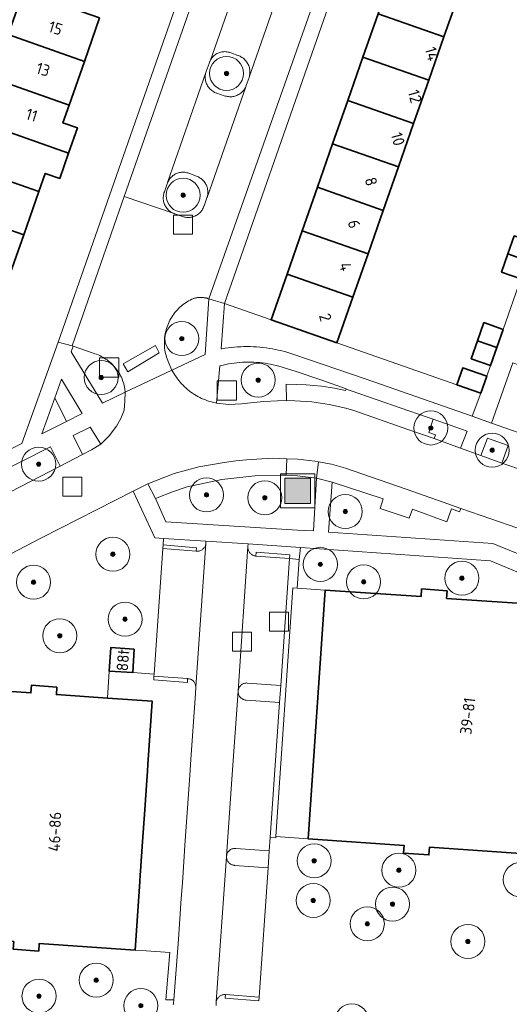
# Model space of a CAD drawing. Extents: x 154222 to 160093, y 456746 to 462495.
# Tile 163 of 254: x 158197 to 158255, y 461323 to 461439. Entities that reach past the tile are written whole.
import ezdxf
from ezdxf.enums import TextEntityAlignment as Align

# ---------------------------------------------------------------- set-up
doc = ezdxf.new("R2010")
doc.units = 0
doc.header["$LTSCALE"] = 0.75
doc.layers.get('0').update_dxf_attribs({"linetype": 'CONTINUOUS'})
for name, color, linetype, lineweight in [('B-XX-GR-BEPLANTING_CULTUUR_BODEMBEDEKKER-GV', 252, 'CONTINUOUS', 18), ('B-XX-GR-BEPLANTING_CULTUUR_HEESTERS-GV', 252, 'CONTINUOUS', 18), ('B-XX-GR-BEPLANTING_CULTUUR_VASTE PLANTENVAK-GV', 252, 'CONTINUOUS', 18), ('B-XX-GR-BOOM-S', 252, 'CONTINUOUS', 25), ('B-XX-GR-HAAG-GV', 252, 'CONTINUOUS', 13), ('B-XX-IE-MEUBILAIR_WEGMEUBILAIR-S', 252, 'CONTINUOUS', 25), ('B-XX-OG-BEBOUWING-GV', 6, 'CONTINUOUS', 35), ('B-XX-OG-BEBOUWING-T18', 1, 'CONTINUOUS', 18), ('B-XX-OG-TERREIN_CULTUURSCHEIDING-GV', 252, 'CONTINUOUS', 18), ('B-XX-OG-TERREIN_ERF-GV', 252, 'CONTINUOUS', 18), ('B-XX-RI-GWA_RIOOLPUT-S', 252, 'CONTINUOUS', 25), ('B-XX-VH-VERHARDING_ASFALT-GV', 252, 'CONTINUOUS', 18), ('B-XX-VH-VERHARDING_BETONSTRAATSTEEN-GV', 252, 'CONTINUOUS', 18), ('B-XX-VH-VERHARDING_TEGEL-GV', 252, 'CONTINUOUS', 18)]:
    doc.layers.add(name, color=color, linetype=linetype, lineweight=lineweight)
doc.styles.add('NLCS-ISO-M-T18', font='NLCS-ISO.ttf', dxfattribs={"height": 1.8})

# ---------------------------------------------------------------- blocks, each defined once
blk = doc.blocks.new('SIE-WEG_AFVALBAK-SO')
at = {"linetype": 'ByBlock', "lineweight": 18}
h = blk.add_hatch(color=0, dxfattribs=at)
h.dxf.hatch_style = 1
h.paths.add_polyline_path([(-1.5, -1.5), (1.5, -1.5), (1.5, 1.5), (-1.5, 1.5)])
at = {"color": 0, "linetype": 'ByBlock', "lineweight": 18}
for points in [[(-2, -2), (2, -2), (2, 2), (-2, 2)], [(-1.5, -1.5), (1.5, -1.5), (1.5, 1.5), (-1.5, 1.5)]]:
    blk.add_lwpolyline(points, close=True, dxfattribs=at)
blk = doc.blocks.new('SRI-PUT_INSPECTIEPUT_RIOOLPUT-SO')
at = {"color": 0, "linetype": 'ByBlock', "lineweight": 18}
blk.add_lwpolyline([(-1.125, -1.125), (1.125, -1.125), (1.125, 1.125), (-1.125, 1.125)], close=True, dxfattribs=at)
blk = doc.blocks.new('SGR-BOOM_01-SO')
at = {"linetype": 'ByBlock', "lineweight": 18}
h = blk.add_hatch(color=0, dxfattribs=at)
h.dxf.hatch_style = 1
edge = h.paths.add_edge_path()
edge.add_arc((0, 0), 0.25, 0, 360)
at = {"color": 0, "linetype": 'ByBlock', "lineweight": 18}
for radius in [2, 0.25]:
    blk.add_circle((0, 0), radius, dxfattribs=at)

msp = doc.modelspace()

# ---------------------------------------------------------------- linework, layer by layer
at = {"layer": 'B-XX-GR-BEPLANTING_CULTUUR_BODEMBEDEKKER-GV'}
for points in [[(158218.647, 461406.528), (158218.595, 461406.529), (158218.543, 461406.528), (158218.49, 461406.527), (158218.438, 461406.524), (158218.386, 461406.521), (158218.334, 461406.516), (158218.282, 461406.511), (158218.23, 461406.505), (158218.178, 461406.498), (158218.127, 461406.49), (158218.075, 461406.481), (158218.024, 461406.472), (158217.973, 461406.461), (158217.922, 461406.45), (158217.871, 461406.437), (158217.82, 461406.424), (158217.77, 461406.41), (158217.576, 461406.322), (158217.385, 461406.227), (158217.198, 461406.124), (158217.016, 461406.015), (158216.837, 461405.899), (158216.663, 461405.777), (158216.493, 461405.647), (158216.329, 461405.512), (158216.17, 461405.37), (158216.016, 461405.223), (158215.867, 461405.07), (158215.725, 461404.912), (158215.589, 461404.748), (158215.459, 461404.579), (158215.335, 461404.406), (158215.218, 461404.228), (158215.108, 461404.045), (158215.004, 461403.859), (158214.908, 461403.669), (158214.819, 461403.475), (158214.737, 461403.279), (158214.663, 461403.079), (158214.596, 461402.877), (158214.537, 461402.672), (158214.485, 461402.465), (158214.442, 461402.257), (158214.406, 461402.047), (158214.378, 461401.836), (158214.358, 461401.624), (158214.346, 461401.411), (158214.342, 461401.198), (158214.346, 461400.985), (158214.358, 461400.772), (158214.378, 461400.56), (158214.406, 461400.349), (158214.442, 461400.139), (158214.486, 461399.93), (158214.538, 461399.723), (158214.597, 461399.519), (158214.664, 461399.317), (158214.738, 461399.117), (158214.79, 461398.99), (158215.24, 461397.99), (158219.12, 461399.83), (158219.57, 461406.37), (158219.52, 461406.386), (158219.47, 461406.402), (158219.42, 461406.416), (158219.37, 461406.43), (158219.319, 461406.443), (158219.268, 461406.455), (158219.217, 461406.466), (158219.166, 461406.476), (158219.115, 461406.485), (158219.063, 461406.494), (158219.012, 461406.501), (158218.96, 461406.508), (158218.908, 461406.514), (158218.856, 461406.518), (158218.804, 461406.522), (158218.751, 461406.525), (158218.699, 461406.527), (158218.673, 461406.528)], [(158205.97, 461399.98), (158203.623, 461400.822), (158203.38, 461400.14), (158207.06, 461394.12), (158209.73, 461395.38), (158209.7, 461395.79), (158209.664, 461395.991), (158209.62, 461396.19), (158209.568, 461396.387), (158209.509, 461396.582), (158209.442, 461396.775), (158209.368, 461396.965), (158209.286, 461397.152), (158209.197, 461397.335), (158209.1, 461397.515), (158208.997, 461397.691), (158208.887, 461397.863), (158208.771, 461398.03), (158208.647, 461398.193), (158208.518, 461398.351), (158208.383, 461398.503), (158208.241, 461398.65), (158208.094, 461398.792), (158207.942, 461398.927), (158207.784, 461399.057), (158207.621, 461399.18), (158207.454, 461399.297), (158207.282, 461399.407), (158207.106, 461399.51), (158206.926, 461399.606), (158206.743, 461399.695), (158206.556, 461399.777), (158206.366, 461399.851), (158206.173, 461399.918), (158205.978, 461399.978)], [(158204.69, 461392.91), (158202.24, 461396.94), (158201.46, 461394.74), (158202.85, 461391.97)], [(158219.21, 461377.89), (158214.251, 461378.221), (158214.2, 461377.46), (158218.12, 461377.12), (158218.08, 461376.71), (158218.17, 461376.703), (158218.261, 461376.705), (158218.351, 461376.714), (158218.44, 461376.731), (158218.527, 461376.756), (158218.612, 461376.788), (158218.693, 461376.828), (158218.771, 461376.875), (158218.844, 461376.929), (158218.912, 461376.988), (158218.975, 461377.054), (158219.031, 461377.125), (158219.081, 461377.2), (158219.124, 461377.28), (158219.161, 461377.363), (158219.189, 461377.449), (158219.21, 461377.537), (158219.22, 461377.6)], [(158230.331, 461377.143), (158224.18, 461377.57), (158224.15, 461377.27), (158224.15, 461377.176), (158224.158, 461377.083), (158224.173, 461376.99), (158224.197, 461376.899), (158224.228, 461376.811), (158224.267, 461376.725), (158224.312, 461376.643), (158224.365, 461376.566), (158224.424, 461376.493), (158224.489, 461376.425), (158224.56, 461376.363), (158224.635, 461376.308), (158224.715, 461376.258), (158224.799, 461376.216), (158224.886, 461376.182), (158224.976, 461376.154), (158225.068, 461376.135), (158225.1, 461376.13), (158225.13, 461376.58), (158229.09, 461376.29), (158229.03, 461375.84), (158230.187, 461375.723)], [(158230.187, 461375.723), (158229.03, 461375.84), (158228.02, 461360.94), (158227.89, 461358.94), (158226.78, 461343.054), (158227.441, 461343.042), (158227.45, 461343.17), (158229.46, 461372.4), (158229.957, 461372.366)]]:
    msp.add_lwpolyline(points, close=True, dxfattribs=at)
at = {"layer": 'B-XX-GR-BEPLANTING_CULTUUR_HEESTERS-GV'}
msp.add_lwpolyline([(158226.88, 461403.91), (158221.405, 461405.824), (158221.01, 461400.49), (158221.108, 461400.507), (158221.476, 461400.565), (158221.845, 461400.616), (158222.215, 461400.659), (158222.585, 461400.693), (158222.957, 461400.72), (158223.329, 461400.738), (158223.701, 461400.749), (158224.073, 461400.752), (158224.446, 461400.747), (158224.818, 461400.733), (158225.19, 461400.712), (158225.561, 461400.683), (158225.931, 461400.645), (158226.301, 461400.6), (158226.67, 461400.547), (158227.037, 461400.486), (158227.403, 461400.417), (158227.767, 461400.34), (158228.13, 461400.256), (158228.491, 461400.163), (158228.85, 461400.063), (158229.206, 461399.955), (158229.56, 461399.84), (158238.04, 461396.927), (158250.508, 461392.562), (158251.546, 461395.283), (158248.714, 461396.273), (158234.63, 461401.2)], close=True, dxfattribs=at)
at = {"layer": 'B-XX-GR-BEPLANTING_CULTUUR_VASTE PLANTENVAK-GV'}
for points in [[(158221.579, 461435.409), (158221.457, 461435.416), (158221.334, 461435.414), (158221.212, 461435.405), (158221.091, 461435.387), (158220.971, 461435.361), (158220.853, 461435.328), (158220.738, 461435.287), (158220.625, 461435.239), (158220.516, 461435.183), (158220.411, 461435.121), (158220.31, 461435.052), (158220.213, 461434.976), (158220.122, 461434.894), (158220.037, 461434.806), (158219.957, 461434.713), (158219.883, 461434.615), (158219.817, 461434.513), (158219.757, 461434.406), (158219.709, 461434.309), (158219.704, 461434.296), (158219.658, 461434.182), (158219.62, 461434.065), (158219.61, 461434.03), (158219.26, 461433.1), (158219.221, 461432.98), (158219.217, 461432.967), (158219.189, 461432.857), (158219.166, 461432.733), (158219.15, 461432.608), (158219.142, 461432.482), (158219.142, 461432.355), (158219.151, 461432.229), (158219.167, 461432.104), (158219.191, 461431.98), (158219.223, 461431.858), (158219.262, 461431.738), (158219.31, 461431.62), (158219.364, 461431.506), (158219.425, 461431.396), (158219.494, 461431.29), (158219.569, 461431.188), (158219.65, 461431.091), (158219.737, 461430.999), (158219.83, 461430.914), (158219.928, 461430.834), (158220.031, 461430.76), (158220.138, 461430.694), (158220.249, 461430.634), (158220.364, 461430.581), (158220.482, 461430.536), (158220.5, 461430.53), (158221.39, 461430.24), (158221.51, 461430.2), (158221.633, 461430.168), (158221.758, 461430.144), (158221.883, 461430.127), (158222.01, 461430.119), (158222.137, 461430.118), (158222.263, 461430.126), (158222.389, 461430.141), (158222.514, 461430.165), (158222.636, 461430.196), (158222.757, 461430.234), (158222.875, 461430.281), (158222.99, 461430.335), (158223.101, 461430.396), (158223.208, 461430.463), (158223.311, 461430.538), (158223.409, 461430.618), (158223.501, 461430.705), (158223.588, 461430.797), (158223.669, 461430.895), (158223.744, 461430.998), (158223.812, 461431.105), (158223.873, 461431.216), (158223.927, 461431.331), (158223.958, 461431.407), (158223.97, 461431.44), (158224.3, 461432.39), (158224.311, 461432.424), (158224.336, 461432.513), (158224.363, 461432.638), (158224.383, 461432.765), (158224.395, 461432.892), (158224.399, 461433.02), (158224.395, 461433.148), (158224.383, 461433.276), (158224.363, 461433.403), (158224.336, 461433.528), (158224.3, 461433.651), (158224.257, 461433.771), (158224.207, 461433.889), (158224.149, 461434.003), (158224.084, 461434.114), (158224.012, 461434.22), (158223.934, 461434.322), (158223.85, 461434.418), (158223.76, 461434.509), (158223.664, 461434.595), (158223.564, 461434.674), (158223.458, 461434.747), (158223.348, 461434.813), (158223.234, 461434.872), (158223.117, 461434.923), (158222.997, 461434.968), (158222.99, 461434.97), (158222.17, 461435.26), (158222.056, 461435.305), (158221.94, 461435.343), (158221.821, 461435.373), (158221.701, 461435.395)], [(158216.622, 461421.248), (158216.498, 461421.25), (158216.373, 461421.244), (158216.249, 461421.229), (158216.126, 461421.207), (158216.005, 461421.178), (158215.886, 461421.14), (158215.77, 461421.095), (158215.657, 461421.043), (158215.547, 461420.983), (158215.442, 461420.916), (158215.341, 461420.843), (158215.245, 461420.764), (158215.154, 461420.679), (158215.069, 461420.587), (158214.99, 461420.491), (158214.917, 461420.39), (158214.85, 461420.284), (158214.791, 461420.174), (158214.739, 461420.061), (158214.726, 461420.03), (158214.694, 461419.945), (158214.67, 461419.87), (158214.34, 461418.93), (158214.299, 461418.811), (158214.266, 461418.69), (158214.241, 461418.567), (158214.224, 461418.443), (158214.214, 461418.317), (158214.213, 461418.192), (158214.22, 461418.067), (158214.234, 461417.942), (158214.257, 461417.818), (158214.287, 461417.696), (158214.325, 461417.577), (158214.371, 461417.46), (158214.424, 461417.346), (158214.484, 461417.236), (158214.551, 461417.129), (158214.624, 461417.028), (158214.704, 461416.931), (158214.79, 461416.839), (158214.882, 461416.753), (158214.979, 461416.673), (158215.08, 461416.6), (158215.187, 461416.533), (158215.297, 461416.473), (158215.411, 461416.42), (158215.499, 461416.385), (158215.528, 461416.374), (158215.57, 461416.36), (158216.48, 461416.05), (158216.598, 461416.01), (158216.718, 461415.978), (158216.84, 461415.953), (158216.963, 461415.936), (158217.087, 461415.928), (158217.211, 461415.927), (158217.335, 461415.934), (158217.459, 461415.949), (158217.581, 461415.973), (158217.701, 461416.003), (158217.819, 461416.042), (158217.935, 461416.088), (158218.047, 461416.142), (158218.155, 461416.202), (158218.26, 461416.27), (158218.36, 461416.343), (158218.455, 461416.424), (158218.544, 461416.51), (158218.628, 461416.602), (158218.706, 461416.699), (158218.777, 461416.801), (158218.842, 461416.907), (158218.9, 461417.017), (158218.95, 461417.13), (158218.993, 461417.247), (158219.01, 461417.3), (158219.34, 461418.23), (158219.363, 461418.296), (158219.379, 461418.35), (158219.409, 461418.473), (158219.433, 461418.597), (158219.448, 461418.722), (158219.455, 461418.848), (158219.454, 461418.975), (158219.446, 461419.101), (158219.429, 461419.226), (158219.404, 461419.35), (158219.372, 461419.472), (158219.332, 461419.592), (158219.284, 461419.709), (158219.229, 461419.823), (158219.168, 461419.933), (158219.099, 461420.039), (158219.023, 461420.14), (158218.942, 461420.237), (158218.854, 461420.328), (158218.761, 461420.413), (158218.663, 461420.492), (158218.559, 461420.565), (158218.452, 461420.631), (158218.34, 461420.691), (158218.225, 461420.743), (158218.107, 461420.788), (158218.1, 461420.79), (158217.23, 461421.12), (158217.112, 461421.161), (158216.992, 461421.194), (158216.87, 461421.22), (158216.747, 461421.238)]]:
    msp.add_lwpolyline(points, close=True, dxfattribs=at)
at = {"layer": 'B-XX-GR-HAAG-GV'}
for points in [[(158219.21, 461377.89), (158214.251, 461378.221), (158214.2, 461377.46), (158218.12, 461377.12), (158218.08, 461376.71), (158218.17, 461376.703), (158218.261, 461376.705), (158218.351, 461376.714), (158218.44, 461376.731), (158218.527, 461376.756), (158218.612, 461376.788), (158218.693, 461376.828), (158218.771, 461376.875), (158218.844, 461376.929), (158218.912, 461376.988), (158218.975, 461377.054), (158219.031, 461377.125), (158219.081, 461377.2), (158219.124, 461377.28), (158219.161, 461377.363), (158219.189, 461377.449), (158219.21, 461377.537), (158219.22, 461377.6)], [(158230.331, 461377.143), (158224.18, 461377.57), (158224.15, 461377.27), (158224.15, 461377.176), (158224.158, 461377.083), (158224.173, 461376.99), (158224.197, 461376.899), (158224.228, 461376.811), (158224.267, 461376.725), (158224.312, 461376.643), (158224.365, 461376.566), (158224.424, 461376.493), (158224.489, 461376.425), (158224.56, 461376.363), (158224.635, 461376.308), (158224.715, 461376.258), (158224.799, 461376.216), (158224.886, 461376.182), (158224.976, 461376.154), (158225.068, 461376.135), (158225.1, 461376.13), (158225.13, 461376.58), (158229.09, 461376.29), (158229.03, 461375.84), (158230.187, 461375.723)], [(158230.187, 461375.723), (158229.03, 461375.84), (158228.02, 461360.94), (158227.89, 461358.94), (158226.78, 461343.054), (158227.441, 461343.042), (158227.45, 461343.17), (158229.46, 461372.4), (158229.957, 461372.366)]]:
    msp.add_lwpolyline(points, close=True, dxfattribs=at)
at = {"layer": 'B-XX-OG-BEBOUWING-GV'}
for points in [[(158248.985, 461442.249), (158241.238, 461444.958), (158239.455, 461439.861), (158247.203, 461437.152)], [(158206.737, 461439.376), (158197.775, 461442.512), (158195.991, 461437.414), (158204.954, 461434.278)], [(158247.203, 461437.152), (158239.455, 461439.861), (158237.673, 461434.765), (158245.421, 461432.055)], [(158195.991, 461437.414), (158193.16, 461438.405), (158191.36, 461433.261), (158203.155, 461429.134), (158204.954, 461434.278)], [(158245.421, 461432.055), (158237.673, 461434.765), (158235.89, 461429.668), (158243.638, 461426.958)], [(158203.155, 461429.134), (158191.36, 461433.261), (158189.57, 461428.217), (158192.402, 461427.226), (158192.405, 461427.235), (158203.092, 461423.496), (158204.13, 461426.47), (158202.43, 461427.06)], [(158243.638, 461426.958), (158235.89, 461429.668), (158234.107, 461424.571), (158241.856, 461421.861)], [(158203.092, 461423.496), (158192.405, 461427.235), (158192.402, 461427.226), (158190.622, 461422.124), (158199.605, 461418.981), (158200.35, 461421.11), (158202.05, 461420.51)], [(158241.856, 461421.861), (158234.107, 461424.571), (158232.324, 461419.474), (158240.073, 461416.765)], [(158199.605, 461418.981), (158190.622, 461422.124), (158188.843, 461417.026), (158197.82, 461413.884)], [(158240.073, 461416.765), (158232.324, 461419.474), (158230.541, 461414.378), (158238.291, 461411.668)], [(158197.82, 461413.884), (158188.843, 461417.026), (158187.064, 461411.926), (158196.036, 461408.786)], [(158238.291, 461411.668), (158230.541, 461414.378), (158228.759, 461409.281), (158236.508, 461406.571)], [(158257.733, 461412.974), (158255.468, 461413.766), (158254.725, 461411.64), (158256.989, 461410.848)], [(158256.989, 461410.848), (158254.725, 461411.64), (158253.983, 461409.518), (158256.247, 461408.726)], [(158236.508, 461406.571), (158228.759, 461409.281), (158226.88, 461403.91), (158234.63, 461401.2)], [(158254.167, 461402.779), (158251.902, 461403.571), (158251.16, 461401.447), (158253.424, 461400.655)], [(158253.424, 461400.655), (158251.16, 461401.447), (158250.418, 461399.323), (158252.682, 461398.531)], [(158252.239, 461397.265), (158249.408, 461398.256), (158248.714, 461396.273), (158251.546, 461395.283)], [(158247.57, 461372.07), (158244.58, 461372.27), (158244.52, 461371.37), (158233.25, 461372.14), (158231.24, 461342.91), (158242.51, 461342.13), (158242.45, 461341.23), (158245.44, 461341.02), (158245.5, 461341.92), (158256.79, 461341.14), (158257.301, 461348.623), (158257.476, 461351.174), (158257.526, 461351.91), (158258.062, 461359.75), (158258.116, 461360.539), (158258.279, 461362.919), (158258.79, 461370.4), (158247.51, 461371.17)], [(158210.81, 461365.21), (158208.05, 461365.39), (158207.87, 461362.62), (158210.629, 461362.44)], [(158201.71, 461360.74), (158198.72, 461360.95), (158198.66, 461360.05), (158187.38, 461360.83), (158185.38, 461331.61), (158196.65, 461330.83), (158196.59, 461329.93), (158199.58, 461329.72), (158199.64, 461330.62), (158210.9, 461329.84), (158211.417, 461337.322), (158211.457, 461337.898), (158211.51, 461338.67), (158211.541, 461339.11), (158211.782, 461342.61), (158212.04, 461346.31), (158212.28, 461349.79), (158212.311, 461350.24), (158212.357, 461350.91), (158212.404, 461351.588), (158212.92, 461359.07), (158207.653, 461359.435), (158201.65, 461359.85)]]:
    msp.add_lwpolyline(points, close=True, dxfattribs=at)
at = {"layer": 'B-XX-OG-TERREIN_CULTUURSCHEIDING-GV'}
for points in [[(158224.524, 461398.924), (158224.194, 461398.926), (158223.863, 461398.92), (158223.533, 461398.906), (158223.203, 461398.884), (158222.874, 461398.854), (158222.545, 461398.816), (158222.218, 461398.77), (158221.891, 461398.717), (158221.567, 461398.655), (158221.243, 461398.586), (158220.922, 461398.508), (158220.85, 461398.49), (158220.46, 461394.11), (158221.931, 461393.95), (158223.41, 461394.02), (158224.462, 461394.143), (158226.047, 461394.298), (158227.637, 461394.37), (158228.684, 461394.402), (158228.66, 461396.346), (158231.025, 461396.279), (158232.824, 461396.111), (158234.334, 461395.86), (158235.62, 461395.576), (158235.695, 461395.763), (158235.699, 461395.772), (158232.85, 461396.8), (158229.717, 461397.882), (158227.791, 461398.466), (158227.47, 461398.547), (158227.148, 461398.621), (158226.824, 461398.686), (158226.498, 461398.744), (158226.172, 461398.794), (158225.844, 461398.836), (158225.515, 461398.87), (158225.185, 461398.896), (158224.855, 461398.914)], [(158249.929, 461390.834), (158245.939, 461392.216), (158245.936, 461392.208), (158245.417, 461390.671), (158246.209, 461390.403), (158246.05, 461389.956), (158249.158, 461388.832)], [(158206.86, 461389.29), (158205.64, 461391.29), (158203.62, 461390.31), (158204.73, 461388.08), (158205.76, 461388.63)], [(158254.75, 461389.14), (158252.3, 461390), (158251.52, 461387.95), (158254.01, 461387.07)], [(158202.1, 461386.72), (158200.98, 461388.96), (158183.48, 461380.18), (158184.67, 461377.67), (158185.77, 461378.27)], [(158228.638, 461385.626), (158227.991, 461385.658), (158224.961, 461385.575), (158221.11, 461385.126), (158217.029, 461384.286), (158215.31, 461383.703), (158213.288, 461382.887), (158214.51, 461380.18), (158229.987, 461379.196), (158231.888, 461379.084), (158232.239, 461385.279), (158232.24, 461385.29), (158232.221, 461385.292), (158229.975, 461385.56)], [(158252.68, 461375.59), (158230.331, 461377.143), (158230.187, 461375.723), (158229.957, 461372.366), (158233.25, 461372.14), (158244.52, 461371.37), (158244.58, 461372.27), (158247.57, 461372.07), (158247.51, 461371.17), (158258.79, 461370.4), (158260.086, 461370.312), (158262.996, 461369.88), (158263.08, 461371.24)]]:
    msp.add_lwpolyline(points, close=True, dxfattribs=at)
for points in [[(158267.17, 461375.46), (158254.859, 461379.773), (158249.179, 461381.737), (158249.015, 461381.34), (158248.074, 461381.669), (158247.541, 461380.18), (158243.511, 461381.651), (158243.101, 461380.58), (158239.699, 461381.727), (158240.061, 461382.861), (158234.05, 461384.825), (158233.65, 461378.939), (158252.93, 461377.62), (158263.42, 461373.34)], [(158187.38, 461360.83), (158198.66, 461360.05), (158198.72, 461360.95), (158201.71, 461360.74), (158201.65, 461359.85), (158207.653, 461359.435), (158207.87, 461362.62), (158208.05, 461365.39), (158210.81, 461365.21), (158210.629, 461362.44), (158213.136, 461362.264), (158214.17, 461377.01), (158214.2, 461377.46), (158214.251, 461378.221), (158213.21, 461378.29), (158210.669, 461383.769), (158199.89, 461378.28), (158184.38, 461370.21)], [(158256.79, 461341.14), (158245.5, 461341.92), (158245.44, 461341.02), (158242.45, 461341.23), (158242.51, 461342.13), (158231.24, 461342.91), (158227.45, 461343.17), (158227.441, 461343.042), (158226.78, 461343.054), (158226.67, 461341.48), (158226.53, 461339.5), (158225.49, 461324.31), (158225.45, 461323.87), (158221.48, 461324.18), (158221.51, 461324.61), (158221.42, 461324.612), (158221.331, 461324.606), (158221.242, 461324.592), (158221.155, 461324.57), (158221.071, 461324.54), (158220.989, 461324.503), (158220.911, 461324.459), (158220.837, 461324.408), (158220.768, 461324.351), (158220.705, 461324.288), (158220.647, 461324.219), (158220.596, 461324.145), (158220.551, 461324.068), (158220.513, 461323.986), (158220.483, 461323.902), (158220.448, 461323.766), (158220.44, 461323.65), (158220.441, 461323.491), (158220.45, 461323.333)], [(158215.362, 461323.394), (158215.401, 461323.545), (158215.433, 461323.697), (158215.457, 461323.851), (158215.47, 461323.97), (158214.527, 461324.004), (158214.966, 461329.538), (158212.196, 461329.751), (158210.9, 461329.84), (158199.64, 461330.62), (158199.58, 461329.72), (158196.59, 461329.93)]]:
    msp.add_lwpolyline(points, dxfattribs=at)
at = {"layer": 'B-XX-OG-TERREIN_ERF-GV'}
for points in [[(158179.64, 461380.33), (158197.59, 461389.36), (158201.85, 461401.29), (158227.28, 461473.94), (158222.142, 461484.628), (158216.95, 461495.43), (158203.879, 461500), (158173.3, 461510.69)], [(158243.627, 461469.355), (158221.405, 461405.824), (158226.88, 461403.91), (158228.759, 461409.281), (158230.541, 461414.378), (158232.324, 461419.474), (158234.107, 461424.571), (158235.89, 461429.668), (158237.673, 461434.765), (158239.455, 461439.861)], [(158248.985, 461442.249), (158247.203, 461437.152), (158245.421, 461432.055), (158243.638, 461426.958), (158241.856, 461421.861), (158240.073, 461416.765), (158238.291, 461411.668), (158236.508, 461406.571), (158234.63, 461401.2), (158248.714, 461396.273), (158249.408, 461398.256), (158252.239, 461397.265), (158252.682, 461398.531), (158250.418, 461399.323), (158251.16, 461401.447), (158251.902, 461403.571), (158254.167, 461402.779), (158256.247, 461408.726), (158253.983, 461409.518), (158254.725, 461411.64), (158255.468, 461413.766)], [(158206.737, 461439.376), (158204.954, 461434.278), (158203.155, 461429.134), (158202.43, 461427.06), (158204.13, 461426.47), (158203.092, 461423.496), (158202.05, 461420.51), (158200.35, 461421.11), (158199.605, 461418.981), (158197.82, 461413.884), (158196.036, 461408.786)]]:
    msp.add_lwpolyline(points, dxfattribs=at)
for points in [[(158260.628, 461396.963), (158255.29, 461398.83), (158252.808, 461391.743), (158294.07, 461377.32), (158296.57, 461384.39), (158291.207, 461386.266), (158286.11, 461388.049), (158281.014, 461389.832), (158275.918, 461391.614), (158270.821, 461393.397), (158265.725, 461395.18)], [(158229.957, 461372.366), (158229.46, 461372.4), (158227.45, 461343.17), (158231.24, 461342.91), (158233.25, 461372.14)], [(158210.629, 461362.44), (158207.87, 461362.62), (158207.653, 461359.435), (158212.92, 461359.07), (158212.404, 461351.588), (158212.357, 461350.91), (158212.311, 461350.24), (158212.28, 461349.79), (158212.04, 461346.31), (158211.782, 461342.61), (158211.541, 461339.11), (158211.51, 461338.67), (158211.457, 461337.898), (158211.417, 461337.322), (158210.9, 461329.84), (158212.196, 461329.751), (158214.966, 461329.538), (158214.527, 461324.004), (158215.47, 461323.97), (158216, 461331.13), (158216.33, 461335.91), (158216.46, 461337.75), (158216.8, 461342.73), (158217, 461345.41), (158217.34, 461350.38), (158217.468, 461352.23), (158217.948, 461359.434), (158218.03, 461360.66), (158218.039, 461360.783), (158218.021, 461360.924), (158218.002, 461361.01), (158217.976, 461361.094), (158217.942, 461361.175), (158217.9, 461361.253), (158217.852, 461361.326), (158217.797, 461361.396), (158217.737, 461361.459), (158217.67, 461361.517), (158217.599, 461361.569), (158217.524, 461361.615), (158217.444, 461361.653), (158217.362, 461361.683), (158217.277, 461361.707), (158217.19, 461361.722), (158217.102, 461361.729), (158217.08, 461361.73), (158217.05, 461361.28), (158213.09, 461361.58), (158213.12, 461362.03), (158213.136, 461362.264)]]:
    msp.add_lwpolyline(points, close=True, dxfattribs=at)
at = {"layer": 'B-XX-VH-VERHARDING_ASFALT-GV'}
for points in [[(158259.548, 461385.159), (158254.01, 461387.07), (158251.52, 461387.95), (158249.158, 461388.832), (158246.05, 461389.956), (158246.042, 461389.959), (158243.058, 461390.986), (158236.62, 461393.229), (158235.686, 461393.513), (158233.701, 461393.962), (158231.691, 461394.262), (158229.695, 461394.385), (158228.684, 461394.402), (158227.637, 461394.37), (158226.047, 461394.298), (158224.462, 461394.143), (158223.41, 461394.02), (158221.931, 461393.95), (158220.46, 461394.11), (158220.351, 461394.132), (158220.112, 461394.186), (158219.875, 461394.248), (158219.64, 461394.317), (158219.407, 461394.394), (158219.177, 461394.479), (158218.95, 461394.571), (158218.726, 461394.67), (158218.506, 461394.777), (158218.289, 461394.891), (158218.076, 461395.012), (158217.867, 461395.14), (158217.662, 461395.274), (158217.462, 461395.416), (158217.266, 461395.563), (158217.076, 461395.717), (158216.89, 461395.877), (158216.71, 461396.043), (158216.535, 461396.215), (158216.366, 461396.392), (158216.203, 461396.575), (158216.046, 461396.763), (158215.895, 461396.956), (158215.751, 461397.154), (158215.613, 461397.357), (158215.482, 461397.564), (158215.357, 461397.775), (158215.24, 461397.99), (158209.73, 461395.38), (158209.711, 461394.337), (158209.6, 461393.3), (158209.215, 461392.319), (158208.7, 461391.4), (158207.868, 461390.268), (158206.86, 461389.29), (158205.76, 461388.63), (158204.73, 461388.08), (158202.1, 461386.72), (158185.77, 461378.27)], [(158184.38, 461370.21), (158199.89, 461378.28), (158210.669, 461383.769), (158211.77, 461384.33), (158212.088, 461384.485), (158212.408, 461384.634), (158215.489, 461385.838), (158218.41, 461386.643), (158221.359, 461387.151), (158222.726, 461387.327), (158224.007, 461387.465), (158227.021, 461387.626), (158228.725, 461387.558), (158230.025, 461387.507), (158232.027, 461387.308), (158232.439, 461387.227), (158233.997, 461386.922), (158235.612, 461386.455), (158242.762, 461383.988), (158247.112, 461382.468), (158249.179, 461381.737), (158254.859, 461379.773), (158267.17, 461375.46)]]:
    msp.add_lwpolyline(points, dxfattribs=at)
at = {"layer": 'B-XX-VH-VERHARDING_BETONSTRAATSTEEN-GV'}
for points in [[(158228.885, 461473.378), (158227.28, 461473.94), (158201.85, 461401.29), (158203.499, 461400.856), (158209.634, 461418.382)], [(158243.627, 461469.355), (158242.022, 461469.916), (158219.57, 461406.37), (158221.405, 461405.824)], [(158219.189, 461432.857), (158219.217, 461432.967), (158214.726, 461420.03), (158214.739, 461420.061), (158214.791, 461420.174), (158214.85, 461420.284), (158214.917, 461420.39), (158214.99, 461420.491), (158215.069, 461420.587), (158215.154, 461420.679), (158215.245, 461420.764), (158215.341, 461420.843), (158215.442, 461420.916), (158215.547, 461420.983), (158215.657, 461421.043), (158215.77, 461421.095), (158215.886, 461421.14), (158216.005, 461421.178), (158216.126, 461421.207), (158216.249, 461421.229), (158216.373, 461421.244), (158216.498, 461421.25), (158216.622, 461421.248), (158216.747, 461421.238), (158216.87, 461421.22), (158216.992, 461421.194), (158217.112, 461421.161), (158217.23, 461421.12), (158218.1, 461420.79), (158218.107, 461420.788), (158218.225, 461420.743), (158218.34, 461420.691), (158218.452, 461420.631), (158218.559, 461420.565), (158218.663, 461420.492), (158218.761, 461420.413), (158218.854, 461420.328), (158218.942, 461420.237), (158219.023, 461420.14), (158219.099, 461420.039), (158219.168, 461419.933), (158219.229, 461419.823), (158219.284, 461419.709), (158219.332, 461419.592), (158219.372, 461419.472), (158219.404, 461419.35), (158219.429, 461419.226), (158219.446, 461419.101), (158219.454, 461418.975), (158219.455, 461418.848), (158219.448, 461418.722), (158219.433, 461418.597), (158219.409, 461418.473), (158219.379, 461418.35), (158219.363, 461418.296), (158223.958, 461431.407), (158223.927, 461431.331), (158223.873, 461431.216), (158223.812, 461431.105), (158223.744, 461430.998), (158223.669, 461430.895), (158223.588, 461430.797), (158223.501, 461430.705), (158223.409, 461430.618), (158223.311, 461430.538), (158223.208, 461430.463), (158223.101, 461430.396), (158222.99, 461430.335), (158222.875, 461430.281), (158222.757, 461430.234), (158222.636, 461430.196), (158222.514, 461430.165), (158222.389, 461430.141), (158222.263, 461430.126), (158222.137, 461430.118), (158222.01, 461430.119), (158221.883, 461430.127), (158221.758, 461430.144), (158221.633, 461430.168), (158221.51, 461430.2), (158221.39, 461430.24), (158220.5, 461430.53), (158220.482, 461430.536), (158220.364, 461430.581), (158220.249, 461430.634), (158220.138, 461430.694), (158220.031, 461430.76), (158219.928, 461430.834), (158219.83, 461430.914), (158219.737, 461430.999), (158219.65, 461431.091), (158219.569, 461431.188), (158219.494, 461431.29), (158219.425, 461431.396), (158219.364, 461431.506), (158219.31, 461431.62), (158219.262, 461431.738), (158219.223, 461431.858), (158219.191, 461431.98), (158219.167, 461432.104), (158219.151, 461432.229), (158219.142, 461432.355), (158219.142, 461432.482), (158219.15, 461432.608), (158219.166, 461432.733)], [(158213.746, 461400.009), (158213.292, 461400.896), (158209.498, 461398.728), (158210.035, 461397.806)], [(158209.498, 461398.728), (158213.292, 461400.896), (158213.746, 461400.009), (158210.035, 461397.806)], [(158202.85, 461391.97), (158199.94, 461390.51), (158201.46, 461394.74), (158202.24, 461396.94), (158204.69, 461392.91)], [(158231.025, 461396.279), (158228.66, 461396.346), (158228.684, 461394.402), (158229.695, 461394.385), (158231.691, 461394.262), (158233.701, 461393.962), (158235.686, 461393.513), (158236.62, 461393.229), (158243.058, 461390.986), (158246.042, 461389.959), (158246.05, 461389.956), (158246.209, 461390.403), (158245.417, 461390.671), (158245.936, 461392.208), (158245.123, 461392.49), (158236.28, 461395.56), (158235.695, 461395.763), (158235.62, 461395.576), (158234.334, 461395.86), (158232.824, 461396.111)], [(158202.85, 461391.97), (158201.46, 461394.74), (158199.94, 461390.51)], [(158218.12, 461377.12), (158214.2, 461377.46), (158214.17, 461377.01), (158218.08, 461376.71)], [(158229.09, 461376.29), (158225.13, 461376.58), (158225.1, 461376.13), (158229.03, 461375.84)], [(158217.08, 461361.73), (158213.12, 461362.03), (158213.09, 461361.58), (158217.05, 461361.28)], [(158224.09, 461361.22), (158224, 461361.222), (158223.91, 461361.215), (158223.821, 461361.201), (158223.734, 461361.179), (158223.649, 461361.149), (158223.567, 461361.112), (158223.489, 461361.068), (158223.415, 461361.017), (158223.346, 461360.959), (158223.282, 461360.896), (158223.224, 461360.827), (158223.172, 461360.754), (158223.127, 461360.676), (158223.089, 461360.594), (158223.059, 461360.509), (158223.036, 461360.422), (158223.021, 461360.334), (158223.014, 461360.244), (158223.015, 461360.154), (158223.024, 461360.064), (158223.041, 461359.976), (158223.065, 461359.889), (158223.098, 461359.806), (158223.137, 461359.725), (158223.184, 461359.648), (158223.237, 461359.575), (158223.297, 461359.508), (158223.362, 461359.446), (158223.432, 461359.39), (158223.507, 461359.34), (158223.587, 461359.297), (158223.669, 461359.262), (158223.755, 461359.234), (158223.842, 461359.214), (158223.932, 461359.202), (158223.95, 461359.2), (158227.89, 461358.94), (158228.02, 461360.94)], [(158222.73, 461341.78), (158222.641, 461341.783), (158222.552, 461341.779), (158222.463, 461341.766), (158222.376, 461341.746), (158222.291, 461341.718), (158222.209, 461341.682), (158222.131, 461341.64), (158222.056, 461341.59), (158221.987, 461341.534), (158221.922, 461341.472), (158221.864, 461341.405), (158221.812, 461341.332), (158221.766, 461341.255), (158221.728, 461341.175), (158221.696, 461341.091), (158221.673, 461341.005), (158221.651, 461340.856), (158221.655, 461340.856), (158221.653, 461340.766), (158221.659, 461340.677), (158221.672, 461340.588), (158221.694, 461340.502), (158221.723, 461340.417), (158221.76, 461340.336), (158221.804, 461340.258), (158221.854, 461340.185), (158221.911, 461340.116), (158221.974, 461340.052), (158222.043, 461339.995), (158222.116, 461339.944), (158222.193, 461339.899), (158222.274, 461339.862), (158222.359, 461339.832), (158222.445, 461339.81), (158222.533, 461339.796), (158222.6, 461339.79), (158226.53, 461339.5), (158226.67, 461341.48)], [(158225.49, 461324.31), (158221.51, 461324.61), (158221.48, 461324.18), (158225.45, 461323.87)]]:
    msp.add_lwpolyline(points, close=True, dxfattribs=at)
for points in [[(158228.885, 461473.378), (158209.634, 461418.382), (158215.499, 461416.385), (158215.411, 461416.42), (158215.297, 461416.473), (158215.187, 461416.533), (158215.08, 461416.6), (158214.979, 461416.673), (158214.882, 461416.753), (158214.79, 461416.839), (158214.704, 461416.931), (158214.624, 461417.028), (158214.551, 461417.129), (158214.484, 461417.236), (158214.424, 461417.346), (158214.371, 461417.46), (158214.325, 461417.577), (158214.287, 461417.696), (158214.257, 461417.818), (158214.234, 461417.942), (158214.22, 461418.067), (158214.213, 461418.192), (158214.214, 461418.317), (158214.224, 461418.443), (158214.241, 461418.567), (158214.266, 461418.69), (158214.299, 461418.811), (158214.34, 461418.93), (158214.67, 461419.87), (158214.694, 461419.945), (158214.726, 461420.03), (158219.217, 461432.967), (158219.221, 461432.98), (158219.26, 461433.1), (158219.61, 461434.03), (158219.62, 461434.065), (158219.658, 461434.182), (158219.704, 461434.296), (158219.709, 461434.309), (158224.219, 461447.207)], [(158228.855, 461445.453), (158224.311, 461432.424), (158224.3, 461432.39), (158223.97, 461431.44), (158223.958, 461431.407), (158219.363, 461418.296), (158219.34, 461418.23), (158219.01, 461417.3), (158218.993, 461417.247), (158218.95, 461417.13), (158218.9, 461417.017), (158218.842, 461416.907), (158218.777, 461416.801), (158218.706, 461416.699), (158218.628, 461416.602), (158218.544, 461416.51), (158218.455, 461416.424), (158218.36, 461416.343), (158218.26, 461416.27), (158218.155, 461416.202), (158218.047, 461416.142), (158217.935, 461416.088), (158217.819, 461416.042), (158217.701, 461416.003), (158217.581, 461415.973), (158217.459, 461415.949), (158217.335, 461415.934), (158217.211, 461415.927), (158217.087, 461415.928), (158216.963, 461415.936), (158216.84, 461415.953), (158216.718, 461415.978), (158216.598, 461416.01), (158216.48, 461416.05), (158215.57, 461416.36), (158215.528, 461416.374), (158215.499, 461416.385), (158209.634, 461418.382), (158203.499, 461400.856), (158203.623, 461400.822), (158205.97, 461399.98), (158205.978, 461399.978), (158206.173, 461399.918), (158206.366, 461399.851), (158206.556, 461399.777), (158206.743, 461399.695), (158206.926, 461399.606), (158207.106, 461399.51), (158207.282, 461399.407), (158207.454, 461399.297), (158207.621, 461399.18), (158207.784, 461399.057), (158207.942, 461398.927), (158208.094, 461398.792), (158208.241, 461398.65), (158208.383, 461398.503), (158208.518, 461398.351), (158208.647, 461398.193), (158208.771, 461398.03), (158208.887, 461397.863), (158208.997, 461397.691), (158209.1, 461397.515), (158209.197, 461397.335), (158209.286, 461397.152), (158209.368, 461396.965), (158209.442, 461396.775), (158209.509, 461396.582), (158209.568, 461396.387), (158209.62, 461396.19), (158209.664, 461395.991), (158209.7, 461395.79), (158209.73, 461395.38), (158215.24, 461397.99), (158214.79, 461398.99), (158214.738, 461399.117), (158214.664, 461399.317), (158214.597, 461399.519), (158214.538, 461399.723), (158214.486, 461399.93), (158214.442, 461400.139), (158214.406, 461400.349), (158214.378, 461400.56), (158214.358, 461400.772), (158214.346, 461400.985), (158214.342, 461401.198), (158214.346, 461401.411), (158214.358, 461401.624), (158214.378, 461401.836), (158214.406, 461402.047), (158214.442, 461402.257), (158214.485, 461402.465), (158214.537, 461402.672), (158214.596, 461402.877), (158214.663, 461403.079), (158214.737, 461403.279), (158214.819, 461403.475), (158214.908, 461403.669), (158215.004, 461403.859), (158215.108, 461404.045), (158215.218, 461404.228), (158215.335, 461404.406), (158215.459, 461404.579), (158215.589, 461404.748), (158215.725, 461404.912), (158215.867, 461405.07), (158216.016, 461405.223), (158216.17, 461405.37), (158216.329, 461405.512), (158216.493, 461405.647), (158216.663, 461405.777), (158216.837, 461405.899), (158217.016, 461406.015), (158217.198, 461406.124), (158217.385, 461406.227), (158217.576, 461406.322), (158217.77, 461406.41), (158217.82, 461406.424), (158217.871, 461406.437), (158217.922, 461406.45), (158217.973, 461406.461), (158218.024, 461406.472), (158218.075, 461406.481), (158218.127, 461406.49), (158218.178, 461406.498), (158218.23, 461406.505), (158218.282, 461406.511), (158218.334, 461406.516), (158218.386, 461406.521), (158218.438, 461406.524), (158218.49, 461406.527), (158218.543, 461406.528), (158218.595, 461406.529), (158218.647, 461406.528), (158218.673, 461406.528), (158218.699, 461406.527), (158218.751, 461406.525), (158218.804, 461406.522), (158218.856, 461406.518), (158218.908, 461406.514), (158218.96, 461406.508), (158219.012, 461406.501), (158219.063, 461406.494), (158219.115, 461406.485), (158219.166, 461406.476), (158219.217, 461406.466), (158219.268, 461406.455), (158219.319, 461406.443), (158219.37, 461406.43), (158219.42, 461406.416), (158219.47, 461406.402), (158219.52, 461406.386), (158219.57, 461406.37), (158242.022, 461469.916)], [(158224.219, 461447.207), (158219.709, 461434.309), (158219.757, 461434.406), (158219.817, 461434.513), (158219.883, 461434.615), (158219.957, 461434.713), (158220.037, 461434.806), (158220.122, 461434.894), (158220.213, 461434.976), (158220.31, 461435.052), (158220.411, 461435.121), (158220.516, 461435.183), (158220.625, 461435.239), (158220.738, 461435.287), (158220.853, 461435.328), (158220.971, 461435.361), (158221.091, 461435.387), (158221.212, 461435.405), (158221.334, 461435.414), (158221.457, 461435.416), (158221.579, 461435.409), (158221.701, 461435.395), (158221.821, 461435.373), (158221.94, 461435.343), (158222.056, 461435.305), (158222.17, 461435.26), (158222.99, 461434.97), (158222.997, 461434.968), (158223.117, 461434.923), (158223.234, 461434.872), (158223.348, 461434.813), (158223.458, 461434.747), (158223.564, 461434.674), (158223.664, 461434.595), (158223.76, 461434.509), (158223.85, 461434.418), (158223.934, 461434.322), (158224.012, 461434.22), (158224.084, 461434.114), (158224.149, 461434.003), (158224.207, 461433.889), (158224.257, 461433.771), (158224.3, 461433.651), (158224.336, 461433.528), (158224.363, 461433.403), (158224.383, 461433.276), (158224.395, 461433.148), (158224.399, 461433.02), (158224.395, 461432.892), (158224.383, 461432.765), (158224.363, 461432.638), (158224.336, 461432.513), (158224.311, 461432.424), (158228.855, 461445.453)], [(158256.247, 461408.726), (158254.167, 461402.779), (158253.424, 461400.655), (158252.682, 461398.531), (158252.239, 461397.265), (158251.546, 461395.283), (158250.508, 461392.562), (158252.808, 461391.743), (158255.29, 461398.83)], [(158294.07, 461377.32), (158252.808, 461391.743), (158250.508, 461392.562), (158238.04, 461396.927), (158229.56, 461399.84), (158229.206, 461399.955), (158228.85, 461400.063), (158228.491, 461400.163), (158228.13, 461400.256), (158227.767, 461400.34), (158227.403, 461400.417), (158227.037, 461400.486), (158226.67, 461400.547), (158226.301, 461400.6), (158225.931, 461400.645), (158225.561, 461400.683), (158225.19, 461400.712), (158224.818, 461400.733), (158224.446, 461400.747), (158224.073, 461400.752), (158223.701, 461400.749), (158223.329, 461400.738), (158222.957, 461400.72), (158222.585, 461400.693), (158222.215, 461400.659), (158221.845, 461400.616), (158221.476, 461400.565), (158221.108, 461400.507), (158221.01, 461400.49), (158221.405, 461405.824), (158219.57, 461406.37), (158219.12, 461399.83), (158215.24, 461397.99), (158215.357, 461397.775), (158215.482, 461397.564), (158215.613, 461397.357), (158215.751, 461397.154), (158215.895, 461396.956), (158216.046, 461396.763), (158216.203, 461396.575), (158216.366, 461396.392), (158216.535, 461396.215), (158216.71, 461396.043), (158216.89, 461395.877), (158217.076, 461395.717), (158217.266, 461395.563), (158217.462, 461395.416), (158217.662, 461395.274), (158217.867, 461395.14), (158218.076, 461395.012), (158218.289, 461394.891), (158218.506, 461394.777), (158218.726, 461394.67), (158218.95, 461394.571), (158219.177, 461394.479), (158219.407, 461394.394), (158219.64, 461394.317), (158219.875, 461394.248), (158220.112, 461394.186), (158220.351, 461394.132), (158220.46, 461394.11), (158220.85, 461398.49), (158220.922, 461398.508), (158221.243, 461398.586), (158221.567, 461398.655), (158221.891, 461398.717), (158222.218, 461398.77), (158222.545, 461398.816), (158222.874, 461398.854), (158223.203, 461398.884), (158223.533, 461398.906), (158223.863, 461398.92), (158224.194, 461398.926), (158224.524, 461398.924), (158224.855, 461398.914), (158225.185, 461398.896), (158225.515, 461398.87), (158225.844, 461398.836), (158226.172, 461398.794), (158226.498, 461398.744), (158226.824, 461398.686), (158227.148, 461398.621), (158227.47, 461398.547), (158227.791, 461398.466), (158229.717, 461397.882), (158232.85, 461396.8), (158235.699, 461395.772), (158235.695, 461395.763), (158236.28, 461395.56), (158245.123, 461392.49), (158245.936, 461392.208), (158245.939, 461392.216), (158249.929, 461390.834), (158249.158, 461388.832), (158251.52, 461387.95), (158252.3, 461390), (158254.75, 461389.14), (158254.01, 461387.07), (158259.548, 461385.159)], [(158183.48, 461380.18), (158200.98, 461388.96), (158202.1, 461386.72), (158204.73, 461388.08), (158203.62, 461390.31), (158205.64, 461391.29), (158206.86, 461389.29), (158207.868, 461390.268), (158208.7, 461391.4), (158209.215, 461392.319), (158209.6, 461393.3), (158209.711, 461394.337), (158209.73, 461395.38), (158207.06, 461394.12), (158203.38, 461400.14), (158203.623, 461400.822), (158203.499, 461400.856), (158201.85, 461401.29), (158197.59, 461389.36), (158179.64, 461380.33)], [(158220.45, 461323.333), (158220.441, 461323.491), (158220.44, 461323.65), (158220.448, 461323.766), (158221.65, 461340.84), (158221.651, 461340.856), (158222.36, 461351.02), (158223, 461360.25), (158224.15, 461377.27), (158224.18, 461377.57), (158219.21, 461377.89), (158219.22, 461377.6), (158218.039, 461360.783), (158218.03, 461360.66), (158217.948, 461359.434), (158217.468, 461352.23), (158217.34, 461350.38), (158217, 461345.41), (158216.8, 461342.73), (158216.46, 461337.75), (158216.33, 461335.91), (158216, 461331.13), (158215.47, 461323.97), (158215.457, 461323.851), (158215.433, 461323.697), (158215.401, 461323.545), (158215.362, 461323.394)]]:
    msp.add_lwpolyline(points, dxfattribs=at)
at = {"layer": 'B-XX-VH-VERHARDING_TEGEL-GV'}
for points in [[(158228.725, 461387.558), (158227.021, 461387.626), (158224.007, 461387.465), (158222.726, 461387.327), (158221.359, 461387.151), (158218.41, 461386.643), (158215.489, 461385.838), (158212.408, 461384.634), (158213.288, 461382.887), (158215.31, 461383.703), (158217.029, 461384.286), (158221.11, 461385.126), (158224.961, 461385.575), (158227.991, 461385.658), (158228.638, 461385.626)], [(158230.025, 461387.507), (158228.725, 461387.558), (158228.638, 461385.626), (158229.975, 461385.56), (158232.221, 461385.292), (158232.439, 461387.227), (158232.027, 461387.308)], [(158233.997, 461386.922), (158232.439, 461387.227), (158232.221, 461385.292), (158232.24, 461385.29), (158232.239, 461385.279), (158234.05, 461384.825), (158240.061, 461382.861), (158239.699, 461381.727), (158243.101, 461380.58), (158243.511, 461381.651), (158247.541, 461380.18), (158248.074, 461381.669), (158249.015, 461381.34), (158249.179, 461381.737), (158247.112, 461382.468), (158242.762, 461383.988), (158235.612, 461386.455)], [(158218.039, 461360.783), (158219.22, 461377.6), (158219.21, 461377.537), (158219.189, 461377.449), (158219.161, 461377.363), (158219.124, 461377.28), (158219.081, 461377.2), (158219.031, 461377.125), (158218.975, 461377.054), (158218.912, 461376.988), (158218.844, 461376.929), (158218.771, 461376.875), (158218.693, 461376.828), (158218.612, 461376.788), (158218.527, 461376.756), (158218.44, 461376.731), (158218.351, 461376.714), (158218.261, 461376.705), (158218.17, 461376.703), (158218.08, 461376.71), (158214.17, 461377.01), (158213.136, 461362.264), (158213.12, 461362.03), (158217.08, 461361.73), (158217.102, 461361.729), (158217.19, 461361.722), (158217.277, 461361.707), (158217.362, 461361.683), (158217.444, 461361.653), (158217.524, 461361.615), (158217.599, 461361.569), (158217.67, 461361.517), (158217.737, 461361.459), (158217.797, 461361.396), (158217.852, 461361.326), (158217.9, 461361.253), (158217.942, 461361.175), (158217.976, 461361.094), (158218.002, 461361.01), (158218.021, 461360.924)], [(158224.15, 461377.176), (158224.15, 461377.27), (158223, 461360.25), (158222.36, 461351.02), (158221.651, 461340.856), (158221.673, 461341.005), (158221.696, 461341.091), (158221.728, 461341.175), (158221.766, 461341.255), (158221.812, 461341.332), (158221.864, 461341.405), (158221.922, 461341.472), (158221.987, 461341.534), (158222.056, 461341.59), (158222.131, 461341.64), (158222.209, 461341.682), (158222.291, 461341.718), (158222.376, 461341.746), (158222.463, 461341.766), (158222.552, 461341.779), (158222.641, 461341.783), (158222.73, 461341.78), (158226.67, 461341.48), (158226.78, 461343.054), (158227.89, 461358.94), (158223.95, 461359.2), (158223.932, 461359.202), (158223.842, 461359.214), (158223.755, 461359.234), (158223.669, 461359.262), (158223.587, 461359.297), (158223.507, 461359.34), (158223.432, 461359.39), (158223.362, 461359.446), (158223.297, 461359.508), (158223.237, 461359.575), (158223.184, 461359.648), (158223.137, 461359.725), (158223.098, 461359.806), (158223.065, 461359.889), (158223.041, 461359.976), (158223.024, 461360.064), (158223.015, 461360.154), (158223.014, 461360.244), (158223.021, 461360.334), (158223.036, 461360.422), (158223.059, 461360.509), (158223.089, 461360.594), (158223.127, 461360.676), (158223.172, 461360.754), (158223.224, 461360.827), (158223.282, 461360.896), (158223.346, 461360.959), (158223.415, 461361.017), (158223.489, 461361.068), (158223.567, 461361.112), (158223.649, 461361.149), (158223.734, 461361.179), (158223.821, 461361.201), (158223.91, 461361.215), (158224, 461361.222), (158224.09, 461361.22), (158228.02, 461360.94), (158229.03, 461375.84), (158225.1, 461376.13), (158225.068, 461376.135), (158224.976, 461376.154), (158224.886, 461376.182), (158224.799, 461376.216), (158224.715, 461376.258), (158224.635, 461376.308), (158224.56, 461376.363), (158224.489, 461376.425), (158224.424, 461376.493), (158224.365, 461376.566), (158224.312, 461376.643), (158224.267, 461376.725), (158224.228, 461376.811), (158224.197, 461376.899), (158224.173, 461376.99), (158224.158, 461377.083)], [(158221.653, 461340.766), (158221.655, 461340.856), (158221.651, 461340.856), (158221.65, 461340.84), (158220.448, 461323.766), (158220.483, 461323.902), (158220.513, 461323.986), (158220.551, 461324.068), (158220.596, 461324.145), (158220.647, 461324.219), (158220.705, 461324.288), (158220.768, 461324.351), (158220.837, 461324.408), (158220.911, 461324.459), (158220.989, 461324.503), (158221.071, 461324.54), (158221.155, 461324.57), (158221.242, 461324.592), (158221.331, 461324.606), (158221.42, 461324.612), (158221.51, 461324.61), (158225.49, 461324.31), (158226.53, 461339.5), (158222.6, 461339.79), (158222.533, 461339.796), (158222.445, 461339.81), (158222.359, 461339.832), (158222.274, 461339.862), (158222.193, 461339.899), (158222.116, 461339.944), (158222.043, 461339.995), (158221.974, 461340.052), (158221.911, 461340.116), (158221.854, 461340.185), (158221.804, 461340.258), (158221.76, 461340.336), (158221.723, 461340.417), (158221.694, 461340.502), (158221.672, 461340.588), (158221.659, 461340.677)]]:
    msp.add_lwpolyline(points, close=True, dxfattribs=at)
msp.add_lwpolyline([(158263.42, 461373.34), (158252.93, 461377.62), (158233.65, 461378.939), (158234.05, 461384.825), (158232.239, 461385.279), (158231.888, 461379.084), (158229.987, 461379.196), (158214.51, 461380.18), (158213.288, 461382.887), (158212.408, 461384.634), (158212.088, 461384.485), (158211.77, 461384.33), (158210.669, 461383.769), (158213.21, 461378.29), (158214.251, 461378.221), (158219.21, 461377.89), (158224.18, 461377.57), (158230.331, 461377.143), (158252.68, 461375.59), (158263.08, 461371.24)], dxfattribs=at)

# ---------------------------------------------------------------- block references
at = {"layer": 'B-XX-GR-BOOM-S'}
for p in [(158221.65, 461432.86), (158216.55, 461418.54), (158216.39, 461401.69), (158206.92, 461397.11), (158225.38, 461396.82), (158245.66, 461391.19), (158252.87, 461388.57), (158199.57, 461386.94), (158219.294, 461383.321), (158226.146, 461382.995), (158235.608, 461381.363), (158208.3, 461376.35), (158232.672, 461375.164), (158249.311, 461373.533), (158198.97, 461373.06), (158237.763, 461373.095), (158209.72, 461368.71), (158202.044, 461366.774), (158231.943, 461340.322), (158241.905, 461339.215), (158256.172, 461338.108), (158231.845, 461335.665), (158241.158, 461335.241), (158238.195, 461332.913), (158250.022, 461330.852), (158206.341, 461326.293), (158199.611, 461324.423), (158211.576, 461323.301), (158236.371, 461321.505)]:
    msp.add_blockref('SGR-BOOM_01-SO', p, dxfattribs=at)
at = {"layer": 'B-XX-IE-MEUBILAIR_WEGMEUBILAIR-S'}
msp.add_blockref('SIE-WEG_AFVALBAK-SO', (158230.007, 461383.806), dxfattribs=at)
at = {"layer": 'B-XX-RI-GWA_RIOOLPUT-S'}
for p in [(158216.535, 461415.086), (158207.85, 461398.3), (158221.68, 461395.59), (158203.52, 461384.3), (158227.807, 461368.422), (158223.472, 461366.074)]:
    msp.add_blockref('SRI-PUT_INSPECTIEPUT_RIOOLPUT-SO', p, dxfattribs=at)

# ---------------------------------------------------------------- texts
at = {"layer": 'B-XX-OG-BEBOUWING-T18', "style": 'NLCS-ISO-M-T18'}
for s, rotation, p in [('15', 342.8, (158201.554, 461438.183)), ('14', 285.4, (158245.788, 461435.15)), ('13', 342.8, (158200.096, 461433.319)), ('12', 285.4, (158243.788, 461430.15)), ('11', 342.8, (158198.759, 461427.969)), ('10', 285.4, (158241.788, 461425.15)), ('8', 285.4, (158238.638, 461420.15)), ('6', 285.4, (158236.638, 461415.15)), ('4', 285.4, (158235.638, 461410.15)), ('2', 285.4, (158233.267, 461404.181)), ('88t', 85.6, (158209.479, 461363.917)), ('39-81', 83.4, (158249.989, 461357.334)), ('46-86', 87.9, (158201.469, 461343.751))]:
    msp.add_text(s, height=1.35, rotation=rotation, dxfattribs=at).set_placement(p, align=Align.MIDDLE_CENTER)

doc.saveas('drawing.dxf')
